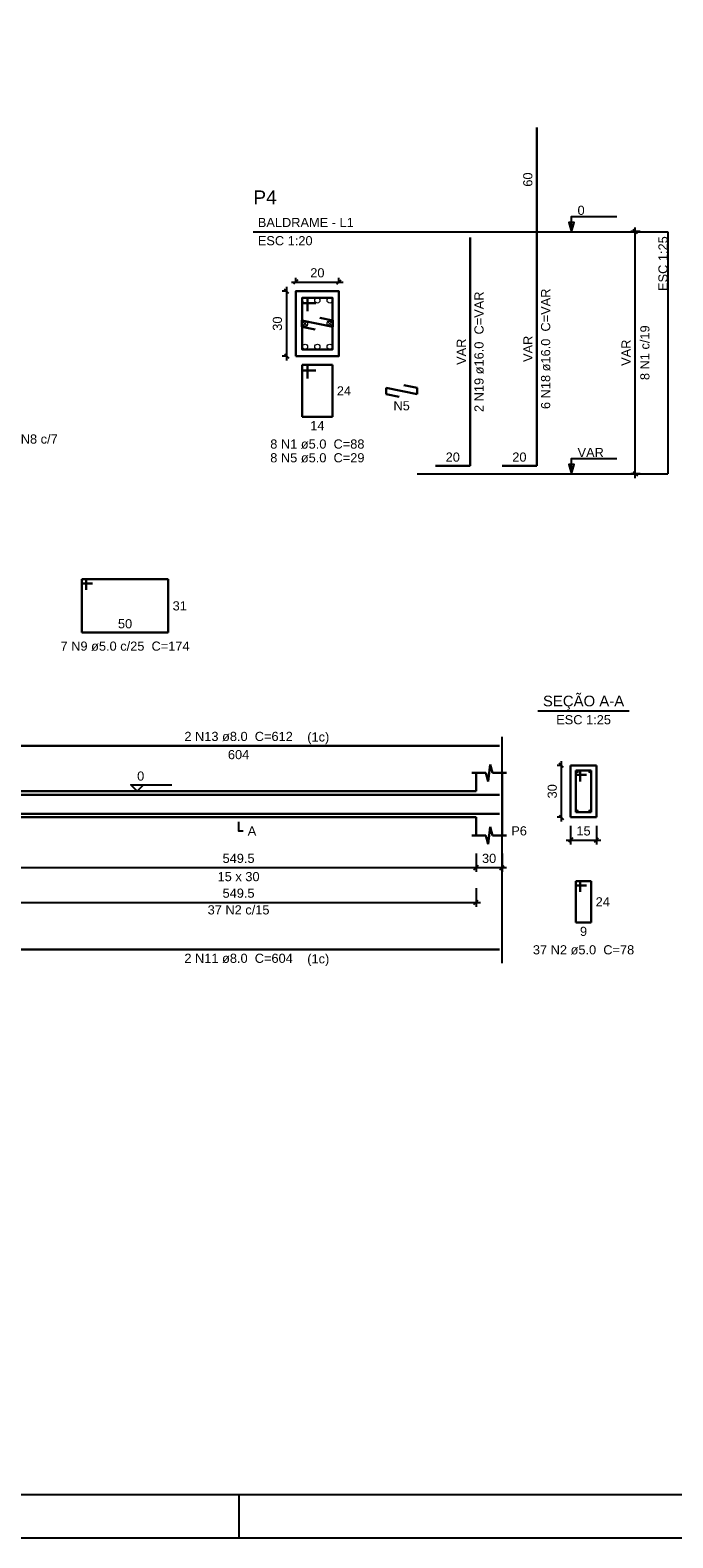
# Model space of a CAD drawing. Extents: x 1874 to 2462, y -2142 to -2023.
# Tile 23 of 74: x 2071 to 2086, y -2142 to -2107. Entities that reach past the tile are written whole.
import ezdxf

# ---------------------------------------------------------------- set-up
doc = ezdxf.new("R2010")
doc.units = 0
doc.header["$LTSCALE"] = 0.1
doc.header["$MEASUREMENT"] = 0
doc.header["$PDMODE"] = 3
doc.header["$PDSIZE"] = 0.1
doc.layers.get('0').update_dxf_attribs({"linetype": 'CONTINUOUS', "lineweight": 25})
doc.layers.get('DEFPOINTS').update_dxf_attribs({"linetype": 'CONTINUOUS', "lineweight": 25})
for name, color, linetype, lineweight in [('Descrição da armadura', 7, 'CONTINUOUS', 5), ('DT-Barras na forma', 20, 'CONTINUOUS', 30), ('DT-Barras no corte', 20, 'CONTINUOUS', 5), ('DT-Barras rebatidas', 20, 'CONTINUOUS', 30), ('DT-Cotas', 1, 'CONTINUOUS', 9), ('DT-Forma', 130, 'CONTINUOUS', 30), ('DT-Pontilhado', 3, 'CONTINUOUS', 25), ('DT-Textos', 7, 'CONTINUOUS', 25), ('DT-Título', 7, 'CONTINUOUS', 25), ('Textos armaduras', 7, 'CONTINUOUS', 5)]:
    doc.layers.add(name, color=color, linetype=linetype, lineweight=lineweight)
doc.layers.add('XX-CARIMBO', color=9, linetype='CONTINUOUS')
doc.layers.add('XX-FOLHA', color=253, linetype='CONTINUOUS')
doc.styles.add('ARIAL', font='arial.ttf')
doc.dimstyles.new('UM_20.000000', dxfattribs={"dimtxt": 0.18, "dimasz": 0.1, "dimexe": 0.1, "dimexo": 0.2, "dimgap": 0, "dimtad": 1, "dimtih": 1, "dimtoh": 1, "dimdec": 0, "dimlfac": 20, "dimzin": 0, "dimdsep": 46, "dimtxsty": 'Standard', "dimblk": 'CLOSED', "dimblk1": 'CLOSED', "dimblk2": 'CLOSED', "dimcen": 0.09, "dimdle": 0.1, "dimadec": 0, "dimazin": 2, "dimtfac": 1, "dimtdec": 4, "dimtofl": 0, "dimtmove": 0, "dimatfit": 3, "dimldrblk": 'CLOSED', "dimfxl": 1, "dimtolj": 1, "dimarcsym": 0})
doc.dimstyles.new('UM_25.000000', dxfattribs={"dimtxt": 0.18, "dimasz": 0.1, "dimexe": 0.1, "dimexo": 0.2, "dimgap": 0, "dimtad": 1, "dimtih": 1, "dimtoh": 1, "dimdec": 0, "dimlfac": 25, "dimzin": 0, "dimdsep": 46, "dimtxsty": 'Standard', "dimblk": 'CLOSED', "dimblk1": 'CLOSED', "dimblk2": 'CLOSED', "dimcen": 0.09, "dimdle": 0.1, "dimadec": 0, "dimazin": 2, "dimtfac": 1, "dimtdec": 4, "dimtofl": 0, "dimtmove": 0, "dimatfit": 3, "dimldrblk": 'CLOSED', "dimfxl": 1, "dimtolj": 1, "dimarcsym": 0})
doc.dimstyles.new('UM_50.000000', dxfattribs={"dimtxt": 0.18, "dimasz": 0.1, "dimexe": 0.1, "dimexo": 0.2, "dimgap": 0, "dimtad": 1, "dimtih": 1, "dimtoh": 1, "dimdec": 1, "dimlfac": 50, "dimzin": 0, "dimdsep": 46, "dimtxsty": 'Standard', "dimblk": 'CLOSED', "dimblk1": 'CLOSED', "dimblk2": 'CLOSED', "dimcen": 0.09, "dimdle": 0.1, "dimadec": 1, "dimazin": 2, "dimtfac": 1, "dimtdec": 4, "dimtofl": 0, "dimtmove": 0, "dimatfit": 3, "dimldrblk": 'CLOSED', "dimfxl": 1, "dimtolj": 1, "dimarcsym": 0})

# ---------------------------------------------------------------- blocks, each defined once
blk = doc.blocks.new('_OBLIQUE')
at = {"color": 0, "linetype": 'ByBlock', "lineweight": -2}
blk.add_line((-0.5, -0.5), (0.5, 0.5), dxfattribs=at)
blk = doc.blocks.new('*D4468')
at = {"layer": 'DEFPOINTS', "color": 0, "transparency": 16777216}
for p in [(2076.981, -2113.208), (2076.769, -2114.708), (2076.981, -2114.708)]:
    blk.add_point(p, dxfattribs=at)
at = {"layer": 'DT-Cotas', "color": 0, "lineweight": -2, "transparency": 16777216}
for p, q in [((2076.781, -2113.208), (2076.669, -2113.208)), ((2076.769, -2113.108), (2076.769, -2114.808)), ((2076.781, -2114.708), (2076.669, -2114.708))]:
    blk.add_line(p, q, dxfattribs=at)
at = {"layer": 'DT-Cotas', "color": 0, "lineweight": -2, "transparency": 16777216, "xscale": 0.1, "yscale": 0.1, "zscale": 0.1}
for p, rotation in [((2076.769, -2113.208), 90), ((2076.769, -2114.708), 270)]:
    blk.add_blockref('_OBLIQUE', p, dxfattribs=dict(at, rotation=rotation))
at = {"layer": 'DT-Cotas', "transparency": 16777216, "insert": (2076.557, -2113.958), "char_height": 0.2118, "attachment_point": 5, "rotation": 90, "style": 'ARIAL'}
blk.add_mtext('\\A1;30', dxfattribs=at)
blk = doc.blocks.new('*D4469')
at = {"layer": 'DEFPOINTS', "color": 0, "transparency": 16777216}
for p in [(2077.981, -2112.996), (2076.981, -2113.208), (2077.981, -2113.208)]:
    blk.add_point(p, dxfattribs=at)
at = {"layer": 'DT-Cotas', "color": 0, "lineweight": -2, "transparency": 16777216}
for p, q in [((2076.881, -2112.996), (2078.081, -2112.996)), ((2076.981, -2113.008), (2076.981, -2112.896)), ((2077.981, -2113.008), (2077.981, -2112.896))]:
    blk.add_line(p, q, dxfattribs=at)
at = {"layer": 'DT-Cotas', "color": 0, "lineweight": -2, "transparency": 16777216, "xscale": 0.1, "yscale": 0.1, "zscale": 0.1, "rotation": 180}
blk.add_blockref('_OBLIQUE', (2076.981, -2112.996), dxfattribs=at)
at = {"layer": 'DT-Cotas', "color": 0, "lineweight": -2, "transparency": 16777216, "xscale": 0.1, "yscale": 0.1, "zscale": 0.1}
blk.add_blockref('_OBLIQUE', (2077.981, -2112.996), dxfattribs=at)
at = {"layer": 'DT-Cotas', "transparency": 16777216, "insert": (2077.481, -2112.784), "char_height": 0.2118, "attachment_point": 5, "style": 'ARIAL'}
blk.add_mtext('\\A1;20', dxfattribs=at)
blk = doc.blocks.new('*D4470')
at = {"layer": 'DEFPOINTS', "color": 0, "transparency": 16777216}
for p in [(2084.832, -2111.831), (2085.15, -2111.831), (2085.15, -2117.431)]:
    blk.add_point(p, dxfattribs=at)
at = {"layer": 'DT-Cotas', "color": 0, "lineweight": -2, "transparency": 16777216}
for p, q in [((2084.95, -2111.831), (2084.732, -2111.831)), ((2084.832, -2117.531), (2084.832, -2111.731)), ((2084.95, -2117.431), (2084.732, -2117.431))]:
    blk.add_line(p, q, dxfattribs=at)
at = {"layer": 'DT-Cotas', "color": 0, "lineweight": -2, "transparency": 16777216, "xscale": 0.1, "yscale": 0.1, "zscale": 0.1}
for p, rotation in [((2084.832, -2111.831), 90), ((2084.832, -2117.431), 270)]:
    blk.add_blockref('_OBLIQUE', p, dxfattribs=dict(at, rotation=rotation))
at = {"layer": 'DT-Cotas', "transparency": 16777216, "insert": (2084.621, -2114.631), "char_height": 0.2118, "attachment_point": 5, "rotation": 90, "style": 'ARIAL'}
blk.add_mtext('\\A1;VAR', dxfattribs=at)
blk = doc.blocks.new('*D4471')
at = {"layer": 'DEFPOINTS', "color": 0, "transparency": 16777216}
for p in [(2084.832, -2111.831), (2085.15, -2111.831), (2085.15, -2117.431)]:
    blk.add_point(p, dxfattribs=at)
at = {"layer": 'DT-Cotas', "color": 0, "lineweight": -2, "transparency": 16777216}
for p, q in [((2084.95, -2111.831), (2084.732, -2111.831)), ((2084.832, -2117.531), (2084.832, -2111.731)), ((2084.95, -2117.431), (2084.732, -2117.431))]:
    blk.add_line(p, q, dxfattribs=at)
at = {"layer": 'DT-Cotas', "color": 0, "lineweight": -2, "transparency": 16777216, "xscale": 0.1, "yscale": 0.1, "zscale": 0.1}
for p, rotation in [((2084.832, -2111.831), 90), ((2084.832, -2117.431), 270)]:
    blk.add_blockref('_OBLIQUE', p, dxfattribs=dict(at, rotation=rotation))
blk = doc.blocks.new('*D4492')
at = {"layer": 'DEFPOINTS', "color": 0, "transparency": 16777216}
for p in [(2070.163, -2126.012), (2081.153, -2126.012), (2081.153, -2126.541)]:
    blk.add_point(p, dxfattribs=at)
at = {"layer": 'DT-Cotas', "color": 0, "lineweight": -2, "transparency": 16777216}
for p, q in [((2070.163, -2126.212), (2070.163, -2126.641)), ((2081.153, -2126.212), (2081.153, -2126.641)), ((2070.063, -2126.541), (2081.253, -2126.541))]:
    blk.add_line(p, q, dxfattribs=at)
at = {"layer": 'DT-Cotas', "color": 0, "lineweight": -2, "transparency": 16777216, "xscale": 0.1, "yscale": 0.1, "zscale": 0.1, "rotation": 180}
blk.add_blockref('_OBLIQUE', (2070.163, -2126.541), dxfattribs=at)
at = {"layer": 'DT-Cotas', "color": 0, "lineweight": -2, "transparency": 16777216, "xscale": 0.1, "yscale": 0.1, "zscale": 0.1}
blk.add_blockref('_OBLIQUE', (2081.153, -2126.541), dxfattribs=at)
at = {"layer": 'DT-Cotas', "transparency": 16777216, "insert": (2075.658, -2126.329), "char_height": 0.2118, "attachment_point": 5, "style": 'ARIAL'}
blk.add_mtext('\\A1;549.5', dxfattribs=at)
blk = doc.blocks.new('*D4493')
at = {"layer": 'DEFPOINTS', "color": 0, "transparency": 16777216}
for p in [(2081.153, -2126.012), (2081.753, -2126.012), (2081.753, -2126.541)]:
    blk.add_point(p, dxfattribs=at)
at = {"layer": 'DT-Cotas', "color": 0, "lineweight": -2, "transparency": 16777216}
for p, q in [((2081.153, -2126.212), (2081.153, -2126.641)), ((2081.753, -2126.212), (2081.753, -2126.641)), ((2081.053, -2126.541), (2081.853, -2126.541))]:
    blk.add_line(p, q, dxfattribs=at)
at = {"layer": 'DT-Cotas', "color": 0, "lineweight": -2, "transparency": 16777216, "xscale": 0.1, "yscale": 0.1, "zscale": 0.1, "rotation": 180}
blk.add_blockref('_OBLIQUE', (2081.153, -2126.541), dxfattribs=at)
at = {"layer": 'DT-Cotas', "color": 0, "lineweight": -2, "transparency": 16777216, "xscale": 0.1, "yscale": 0.1, "zscale": 0.1}
blk.add_blockref('_OBLIQUE', (2081.753, -2126.541), dxfattribs=at)
at = {"layer": 'DT-Cotas', "transparency": 16777216, "insert": (2081.453, -2126.329), "char_height": 0.2118, "attachment_point": 5, "style": 'ARIAL'}
blk.add_mtext('\\A1;30', dxfattribs=at)
blk = doc.blocks.new('*D4494')
at = {"layer": 'DEFPOINTS', "color": 0, "transparency": 16777216}
for p in [(2083.126, -2124.176), (2083.337, -2124.176), (2083.337, -2125.376)]:
    blk.add_point(p, dxfattribs=at)
at = {"layer": 'DT-Cotas', "color": 0, "lineweight": -2, "transparency": 16777216}
for p, q in [((2083.137, -2124.176), (2083.026, -2124.176)), ((2083.126, -2125.476), (2083.126, -2124.076)), ((2083.137, -2125.376), (2083.026, -2125.376))]:
    blk.add_line(p, q, dxfattribs=at)
at = {"layer": 'DT-Cotas', "color": 0, "lineweight": -2, "transparency": 16777216, "xscale": 0.1, "yscale": 0.1, "zscale": 0.1}
for p, rotation in [((2083.126, -2124.176), 90), ((2083.126, -2125.376), 270)]:
    blk.add_blockref('_OBLIQUE', p, dxfattribs=dict(at, rotation=rotation))
at = {"layer": 'DT-Cotas', "transparency": 16777216, "insert": (2082.914, -2124.776), "char_height": 0.2118, "attachment_point": 5, "rotation": 90, "style": 'ARIAL'}
blk.add_mtext('\\A1;30', dxfattribs=at)
blk = doc.blocks.new('*D4495')
at = {"layer": 'DEFPOINTS', "color": 0, "transparency": 16777216}
for p in [(2083.337, -2125.376), (2083.937, -2125.376), (2083.937, -2125.906)]:
    blk.add_point(p, dxfattribs=at)
at = {"layer": 'DT-Cotas', "color": 0, "lineweight": -2, "transparency": 16777216}
for p, q in [((2083.337, -2125.576), (2083.337, -2126.006)), ((2083.937, -2125.576), (2083.937, -2126.006)), ((2083.237, -2125.906), (2084.037, -2125.906))]:
    blk.add_line(p, q, dxfattribs=at)
at = {"layer": 'DT-Cotas', "color": 0, "lineweight": -2, "transparency": 16777216, "xscale": 0.1, "yscale": 0.1, "zscale": 0.1, "rotation": 180}
blk.add_blockref('_OBLIQUE', (2083.337, -2125.906), dxfattribs=at)
at = {"layer": 'DT-Cotas', "color": 0, "lineweight": -2, "transparency": 16777216, "xscale": 0.1, "yscale": 0.1, "zscale": 0.1}
blk.add_blockref('_OBLIQUE', (2083.937, -2125.906), dxfattribs=at)
at = {"layer": 'DT-Cotas', "transparency": 16777216, "insert": (2083.637, -2125.694), "char_height": 0.2118, "attachment_point": 5, "style": 'ARIAL'}
blk.add_mtext('\\A1;15', dxfattribs=at)
blk = doc.blocks.new('*D4496')
at = {"layer": 'DEFPOINTS', "color": 0, "transparency": 16777216}
for p in [(2070.163, -2126.816), (2081.153, -2126.816), (2081.153, -2127.346)]:
    blk.add_point(p, dxfattribs=at)
at = {"layer": 'DT-Cotas', "color": 0, "lineweight": -2, "transparency": 16777216}
for p, q in [((2070.163, -2127.016), (2070.163, -2127.446)), ((2081.153, -2127.016), (2081.153, -2127.446)), ((2070.063, -2127.346), (2081.253, -2127.346))]:
    blk.add_line(p, q, dxfattribs=at)
at = {"layer": 'DT-Cotas', "color": 0, "lineweight": -2, "transparency": 16777216, "xscale": 0.1, "yscale": 0.1, "zscale": 0.1, "rotation": 180}
blk.add_blockref('_OBLIQUE', (2070.163, -2127.346), dxfattribs=at)
at = {"layer": 'DT-Cotas', "color": 0, "lineweight": -2, "transparency": 16777216, "xscale": 0.1, "yscale": 0.1, "zscale": 0.1}
blk.add_blockref('_OBLIQUE', (2081.153, -2127.346), dxfattribs=at)
at = {"layer": 'DT-Cotas', "transparency": 16777216, "insert": (2075.658, -2127.134), "char_height": 0.2118, "attachment_point": 5, "style": 'ARIAL'}
blk.add_mtext('\\A1;549.5', dxfattribs=at)
blk = doc.blocks.new('Aprovacao A-1_SC')
at = {"layer": 'XX-CARIMBO', "ltscale": 0.5}
blk.add_line((0, 0), (840, 0), dxfattribs=at)
at = {"layer": 'XX-FOLHA', "ltscale": 0.5}
blk.add_line((340, 10), (340, 0), dxfattribs=at)
at = {"layer": 'XX-FOLHA', "ltscale": 0.5, "const_width": 0.5}
blk.add_lwpolyline([(25, 584), (25, 10), (830, 10), (830, 584), (25, 584)], dxfattribs=at)

msp = doc.modelspace()

# ---------------------------------------------------------------- linework, layer by layer
at = {"layer": 'DT-Barras na forma'}
for p, q in [((2083.5573, -2124.2963), (2083.4573, -2124.2963)), ((2083.4573, -2124.2963), (2083.4573, -2125.2563)), ((2083.8173, -2124.2963), (2083.4573, -2124.2963)), ((2083.4573, -2124.2963), (2083.4573, -2124.3963)), ((2083.4573, -2124.3963), (2083.7073, -2124.3963)), ((2083.5573, -2124.5463), (2083.5573, -2124.2963)), ((2083.8173, -2125.2563), (2083.8173, -2124.2963)), ((2083.4573, -2125.2563), (2083.8173, -2125.2563))]:
    msp.add_line(p, q, dxfattribs=at)
for points in [[(2077.2556, -2113.6705), (2077.2556, -2113.358), (2077.1306, -2113.358), (2077.1306, -2114.558), (2077.8306, -2114.558), (2077.8306, -2113.358), (2077.1306, -2113.358), (2077.1306, -2113.483), (2077.4431, -2113.483)], [(2077.5344, -2113.8228), (2077.8406, -2113.885), (2077.8406, -2114.031), (2077.1206, -2113.885), (2077.1206, -2114.031), (2077.4269, -2114.0931)], [(2069.6231, -2125.0543), (2069.6231, -2124.8543), (2081.6935, -2124.8543)], [(2069.6231, -2125.2983), (2081.6935, -2125.2983)]]:
    msp.add_lwpolyline(points, dxfattribs=at)
at = {"layer": 'DT-Barras no corte'}
for p, q in [((2077.1356, -2114.018), (2077.2556, -2113.898)), ((2077.1356, -2113.898), (2077.2556, -2114.018)), ((2077.7056, -2114.018), (2077.8256, -2113.898)), ((2077.7056, -2113.898), (2077.8256, -2114.018))]:
    msp.add_line(p, q, dxfattribs=at)
for centre, radius in [((2077.1956, -2113.423), 0.06), ((2077.4806, -2113.423), 0.06), ((2077.7656, -2113.423), 0.06), ((2077.1956, -2113.958), 0.06), ((2077.7656, -2113.958), 0.06), ((2077.1956, -2114.493), 0.06), ((2077.4806, -2114.493), 0.06), ((2077.7656, -2114.493), 0.06), ((2083.4933, -2124.3323), 0.016), ((2083.7813, -2124.3323), 0.016), ((2083.4933, -2125.2203), 0.016), ((2083.7813, -2125.2203), 0.016)]:
    msp.add_circle(centre, radius, dxfattribs=at)
at = {"layer": 'DT-Barras rebatidas'}
for p, q in [((2082.554, -2111.8313), (2082.554, -2109.4205)), ((2081.0127, -2117.2513), (2081.0127, -2111.9673)), ((2082.554, -2117.2513), (2082.554, -2111.8313)), ((2077.2556, -2114.9139), (2077.1306, -2114.9139)), ((2077.1306, -2114.9139), (2077.1306, -2116.1139)), ((2077.8306, -2114.9139), (2077.1306, -2114.9139)), ((2077.1306, -2114.9139), (2077.1306, -2115.0389)), ((2077.1306, -2115.0389), (2077.4431, -2115.0389)), ((2077.2556, -2115.2264), (2077.2556, -2114.9139)), ((2077.8306, -2116.1139), (2077.8306, -2114.9139)), ((2079.7891, -2115.5869), (2079.0691, -2115.4409)), ((2079.0691, -2115.4409), (2079.0691, -2115.5869)), ((2079.4829, -2115.3787), (2079.7891, -2115.4409)), ((2079.7891, -2115.4409), (2079.7891, -2115.5869)), ((2079.0691, -2115.5869), (2079.3754, -2115.649)), ((2077.1306, -2116.1139), (2077.8306, -2116.1139)), ((2080.2127, -2117.2513), (2081.0127, -2117.2513)), ((2081.754, -2117.2513), (2082.554, -2117.2513)), ((2072.1328, -2119.8667), (2072.0328, -2119.8667)), ((2072.0328, -2119.8667), (2072.0328, -2121.1067)), ((2074.0328, -2119.8667), (2072.0328, -2119.8667)), ((2072.0328, -2119.8667), (2072.0328, -2119.9667)), ((2072.0328, -2119.9667), (2072.2828, -2119.9667)), ((2072.1328, -2120.1167), (2072.1328, -2119.8667)), ((2074.0328, -2121.1067), (2074.0328, -2119.8667)), ((2072.0328, -2121.1067), (2074.0328, -2121.1067)), ((2069.6231, -2123.7247), (2081.6935, -2123.7247)), ((2083.5573, -2126.853), (2083.4573, -2126.853)), ((2083.4573, -2126.853), (2083.4573, -2127.813)), ((2083.8173, -2126.853), (2083.4573, -2126.853)), ((2083.4573, -2126.853), (2083.4573, -2126.953)), ((2083.4573, -2126.953), (2083.7073, -2126.953)), ((2083.5573, -2127.103), (2083.5573, -2126.853)), ((2083.8173, -2127.813), (2083.8173, -2126.853)), ((2083.4573, -2127.813), (2083.8173, -2127.813)), ((2069.6231, -2128.4329), (2081.6935, -2128.4329))]:
    msp.add_line(p, q, dxfattribs=at)
at = {"layer": 'DT-Forma'}
for p, q in [((2081.4285, -2124.5527), (2081.4785, -2124.1527)), ((2081.4785, -2124.1527), (2081.5285, -2124.3527)), ((2083.9373, -2124.1763), (2083.3373, -2124.1763)), ((2083.3373, -2124.1763), (2083.3373, -2125.3763)), ((2083.9373, -2125.3763), (2083.9373, -2124.1763)), ((2081.0535, -2124.3527), (2081.3785, -2124.3527)), ((2081.1535, -2124.7763), (2081.1535, -2124.3527)), ((2081.3785, -2124.3527), (2081.4285, -2124.5527)), ((2081.5285, -2124.3527), (2081.8535, -2124.3527)), ((2081.7535, -2124.3527), (2081.7535, -2124.7763)), ((2070.1631, -2124.7763), (2081.1535, -2124.7763)), ((2070.1631, -2125.3763), (2081.1535, -2125.3763)), ((2081.1535, -2125.3763), (2081.1535, -2125.7999)), ((2081.4285, -2125.9999), (2081.4785, -2125.5999)), ((2081.4785, -2125.5999), (2081.5285, -2125.7999)), ((2081.7535, -2125.7999), (2081.7535, -2125.3763)), ((2083.3373, -2125.3763), (2083.9373, -2125.3763)), ((2081.0535, -2125.7999), (2081.3785, -2125.7999)), ((2081.3785, -2125.7999), (2081.4285, -2125.9999)), ((2081.5285, -2125.7999), (2081.8535, -2125.7999))]:
    msp.add_line(p, q, dxfattribs=at)
at = {"layer": 'DT-Forma', "linetype": 'Continuous'}
msp.add_line((2081.7535, -2124.7763), (2081.7535, -2125.3763), dxfattribs=at)
at = {"layer": 'DT-Forma'}
msp.add_lwpolyline([(2076.9806, -2114.708), (2076.9806, -2113.208), (2077.9806, -2113.208), (2077.9806, -2114.708), (2076.9806, -2114.708)], close=True, dxfattribs=at)
at = {"layer": 'DT-Pontilhado', "ltscale": 0.05}
for p, q in [((2075.998, -2111.8313), (2085.5838, -2111.8313)), ((2085.5838, -2111.8313), (2085.5838, -2117.4313)), ((2079.7891, -2117.4313), (2085.5838, -2117.4313)), ((2081.7535, -2128.7506), (2081.7535, -2123.5129))]:
    msp.add_line(p, q, dxfattribs=at)
at = {"layer": 'DT-Textos'}
msp.add_line((2082.5783, -2122.9114), (2084.6963, -2122.9114), dxfattribs=at)
for points in [[(2083.3589, -2111.8313), (2083.4224, -2111.6195), (2083.2953, -2111.6195), (2083.3589, -2111.8313), (2083.3589, -2111.4813), (2084.4089, -2111.4813)], [(2083.3589, -2117.4313), (2083.4224, -2117.2195), (2083.2953, -2117.2195), (2083.3589, -2117.4313), (2083.3589, -2117.0813), (2084.4089, -2117.0813)], [(2073.4602, -2124.628), (2073.3119, -2124.7763), (2073.1637, -2124.628), (2074.1168, -2124.628)], [(2075.6583, -2125.4822), (2075.6583, -2125.694), (2075.7642, -2125.694)]]:
    msp.add_lwpolyline(points, dxfattribs=at)

# ---------------------------------------------------------------- block references
at = {"xscale": 0.1, "yscale": 0.1, "zscale": 0.1}
msp.add_blockref('Aprovacao A-1_SC', (2041.665, -2142.045), dxfattribs=at)

# ---------------------------------------------------------------- texts
at = {"layer": 'Descrição da armadura', "char_height": 0.2118, "attachment_point": 8, "rotation": 90.00021, "line_spacing_factor": 0.9, "style": 'ARIAL'}
for s, insert, width in [('2 N19 ø16.0  C=VAR', (2081.3306, -2114.6088), 4.57488), ('6 N18 ø16.0  C=VAR', (2082.8716, -2114.5408), 4.57488), ('8 N1 c/19', (2085.1642, -2114.6313), 2.32744)]:
    msp.add_mtext(s, dxfattribs=dict(at, insert=insert, width=width))
at = {"layer": 'Descrição da armadura', "char_height": 0.2118, "attachment_point": 8, "line_spacing_factor": 0.9, "style": 'ARIAL'}
for s, insert, width in [('N5', (2079.4295, -2115.9669), 0.50832), ('5 N8 c/7', (2070.9245, -2116.7369), 2.07328), ('8 N1 ø5.0  C=88', (2077.4805, -2116.8549), 3.8124), ('8 N5 ø5.0  C=29', (2077.4805, -2117.1729), 3.8524), ('7 N9 ø5.0 c/25  C=174', (2073.0325, -2121.5299), 5.33736), ('2 N13 ø8.0  C=612', (2075.6587, -2123.6184), 4.32072), ('37 N2 c/15', (2075.6583, -2127.6277), 2.5416), ('37 N2 ø5.0  C=78', (2083.6377, -2128.5544), 4.06656), ('2 N11 ø8.0  C=604', (2075.6587, -2128.7504), 4.32072)]:
    msp.add_mtext(s, dxfattribs=dict(at, insert=insert, width=width))
at = {"layer": 'DT-Textos', "line_spacing_factor": 0.798, "style": 'ARIAL'}
for s, insert, char_height, width, attachment_point in [('0', (2083.4985, -2111.4459), 0.2118, 0.25416, 7), ('BALDRAME - L1', (2076.1035, -2111.7249), 0.2118, 3.30408, 7), ('ESC 1:20', (2076.1035, -2112.1489), 0.2118, 2.03328, 7), ('VAR', (2083.4985, -2117.0459), 0.2118, 0.76248, 7), ('SEÇÃO A-A', (2083.6377, -2122.8873), 0.2471, 2.66868, 8), ('ESC 1:25', (2083.6377, -2123.2294), 0.2118, 2.03328, 8), ('(1c)', (2077.2467, -2123.6883), 0.2118, 1.01664, 7), ('0', (2073.3117, -2124.5324), 0.2118, 0.25416, 7), ('A', (2075.8697, -2125.7994), 0.2118, 0.25416, 7), ('P6', (2081.9657, -2125.7994), 0.2118, 0.50832, 7), ('15 x 30', (2075.6587, -2126.8584), 0.2118, 1.77912, 8), ('(1c)', (2077.2467, -2128.8203), 0.2118, 1.01664, 7)]:
    msp.add_mtext(s, dxfattribs=dict(at, insert=insert, char_height=char_height, width=width, attachment_point=attachment_point))
at = {"layer": 'DT-Textos', "insert": (2085.5836, -2111.9368), "char_height": 0.2118, "width": 2.03328, "attachment_point": 9, "rotation": 90.00021, "line_spacing_factor": 0.798, "style": 'ARIAL'}
msp.add_mtext('ESC 1:25', dxfattribs=at)
at = {"layer": 'DT-Título', "insert": (2075.9985, -2111.1959), "char_height": 0.3177, "width": 0.76248, "attachment_point": 7, "line_spacing_factor": 0.798, "style": 'ARIAL'}
msp.add_mtext('P4', dxfattribs=at)
at = {"layer": 'Textos armaduras', "char_height": 0.2118, "attachment_point": 8, "rotation": 90.00021, "line_spacing_factor": 0.9, "style": 'ARIAL'}
for s, insert, width in [('60', (2082.4567, -2110.6259), 0.90832), ('VAR', (2080.9154, -2114.6093), 1.16248), ('VAR', (2082.4567, -2114.5413), 1.16248)]:
    msp.add_mtext(s, dxfattribs=dict(at, insert=insert, width=width))
at = {"layer": 'Textos armaduras', "char_height": 0.2118, "line_spacing_factor": 0.9, "style": 'ARIAL'}
for s, insert, width, attachment_point in [('24', (2077.9306, -2115.408), 0.90832, 1), ('14', (2077.4806, -2116.2111), 0.90832, 2), ('20', (2080.6127, -2117.154), 0.90832, 8), ('20', (2082.154, -2117.154), 0.90832, 8), ('31', (2074.1328, -2120.3808), 0.90832, 1), ('50', (2073.0328, -2121.0094), 0.90832, 8), ('604', (2075.6583, -2123.8219), 1.16248, 2), ('24', (2083.9173, -2127.2271), 0.90832, 1), ('9', (2083.6373, -2127.9102), 0.65416, 2)]:
    msp.add_mtext(s, dxfattribs=dict(at, insert=insert, width=width, attachment_point=attachment_point))

# ---------------------------------------------------------------- dimensions: what is measured, and where the dimension line sits
at = {"layer": 'DT-Cotas'}
for text, override, picture, middle in [('VAR', {"dimtxt": 0.2118, "dimasz": 0.1, "dimexe": 0.1, "dimexo": 0.2, "dimtad": 1, "dimtih": 0, "dimtoh": 0, "dimdec": 1, "dimlfac": 25, "dimzin": 8, "dimtxsty": 'ARIAL', "dimblk": 'OBLIQUE', "dimblk1": 'OBLIQUE', "dimblk2": 'OBLIQUE', "dimsah": 1, "dimdle": 0.1, "dimse1": 0, "dimse2": 0, "dimclrt": 256, "dimadec": 1, "dimazin": 3, "dimtmove": 2, "dimldrblk": 'OBLIQUE'}, '*D4470', (2084.6207, -2114.6313)), (' ', {"dimtxt": 0.2118, "dimasz": 0.1, "dimexe": 0.1, "dimexo": 0.2, "dimtad": 1, "dimtih": 0, "dimtoh": 0, "dimdec": 1, "dimlfac": 25, "dimzin": 8, "dimtxsty": 'ARIAL', "dimblk": 'OBLIQUE', "dimblk1": 'OBLIQUE', "dimblk2": 'OBLIQUE', "dimsah": 1, "dimdle": 0.1, "dimse1": 0, "dimse2": 0, "dimclrt": 7, "dimadec": 1, "dimazin": 3, "dimtmove": 2, "dimldrblk": 'OBLIQUE'}, '*D4471', (2084.7266, -2114.6313))]:
    dim = msp.add_linear_dim(base=(2084.8325, -2111.8313), p1=(2085.1502, -2117.4313), p2=(2085.1502, -2111.8313), angle=90, text=text, dimstyle='UM_25.000000', override=override, dxfattribs=at)
    dim.commit()
    dim.dimension.update_dxf_attribs({"geometry": picture, "text_midpoint": middle, "dimtype": 160, "text_rotation": 90})
for base, p1, p2, dimstyle, override, picture, middle in [((2077.9806, -2112.9962), (2076.9806, -2113.208), (2077.9806, -2113.208), 'UM_20.000000', {"dimtxt": 0.2118, "dimasz": 0.1, "dimexe": 0.1, "dimexo": 0.2, "dimtad": 1, "dimtih": 0, "dimtoh": 0, "dimdec": 1, "dimlfac": 20, "dimzin": 8, "dimtxsty": 'ARIAL', "dimblk": 'OBLIQUE', "dimblk1": 'OBLIQUE', "dimblk2": 'OBLIQUE', "dimsah": 1, "dimdle": 0.1, "dimse1": 0, "dimse2": 0, "dimclrt": 256, "dimadec": 1, "dimazin": 3, "dimtmove": 2, "dimldrblk": 'OBLIQUE'}, '*D4469', (2077.4806, -2112.7844)), ((2083.9373, -2125.9058), (2083.3373, -2125.3763), (2083.9373, -2125.3763), 'UM_25.000000', {"dimtxt": 0.2118, "dimasz": 0.1, "dimexe": 0.1, "dimexo": 0.2, "dimtad": 1, "dimtih": 0, "dimtoh": 0, "dimdec": 1, "dimlfac": 25, "dimzin": 8, "dimtxsty": 'ARIAL', "dimblk": 'OBLIQUE', "dimblk1": 'OBLIQUE', "dimblk2": 'OBLIQUE', "dimsah": 1, "dimdle": 0.1, "dimse1": 0, "dimse2": 0, "dimclrt": 256, "dimadec": 1, "dimazin": 3, "dimtmove": 2, "dimldrblk": 'OBLIQUE'}, '*D4495', (2083.6373, -2125.694)), ((2081.1535, -2126.5412), (2070.1631, -2126.0117), (2081.1535, -2126.0117), 'UM_50.000000', {"dimtxt": 0.2118, "dimasz": 0.1, "dimexe": 0.1, "dimexo": 0.2, "dimtad": 1, "dimtih": 0, "dimtoh": 0, "dimdec": 1, "dimlfac": 50, "dimzin": 8, "dimtxsty": 'ARIAL', "dimblk": 'OBLIQUE', "dimblk1": 'OBLIQUE', "dimblk2": 'OBLIQUE', "dimsah": 1, "dimdle": 0.1, "dimse1": 0, "dimse2": 0, "dimclrt": 256, "dimadec": 1, "dimazin": 3, "dimtmove": 2, "dimldrblk": 'OBLIQUE'}, '*D4492', (2075.6583, -2126.3294)), ((2081.7535, -2126.5412), (2081.1535, -2126.0117), (2081.7535, -2126.0117), 'UM_50.000000', {"dimtxt": 0.2118, "dimasz": 0.1, "dimexe": 0.1, "dimexo": 0.2, "dimtad": 1, "dimtih": 0, "dimtoh": 0, "dimdec": 1, "dimlfac": 50, "dimzin": 8, "dimtxsty": 'ARIAL', "dimblk": 'OBLIQUE', "dimblk1": 'OBLIQUE', "dimblk2": 'OBLIQUE', "dimsah": 1, "dimdle": 0.1, "dimse1": 0, "dimse2": 0, "dimclrt": 256, "dimadec": 1, "dimazin": 3, "dimtmove": 2, "dimldrblk": 'OBLIQUE'}, '*D4493', (2081.4535, -2126.3294)), ((2081.1535, -2127.346), (2070.1631, -2126.8165), (2081.1535, -2126.8165), 'UM_50.000000', {"dimtxt": 0.2118, "dimasz": 0.1, "dimexe": 0.1, "dimexo": 0.2, "dimtad": 1, "dimtih": 0, "dimtoh": 0, "dimdec": 1, "dimlfac": 50, "dimzin": 8, "dimtxsty": 'ARIAL', "dimblk": 'OBLIQUE', "dimblk1": 'OBLIQUE', "dimblk2": 'OBLIQUE', "dimsah": 1, "dimdle": 0.1, "dimse1": 0, "dimse2": 0, "dimclrt": 256, "dimadec": 1, "dimazin": 3, "dimtmove": 2, "dimldrblk": 'OBLIQUE'}, '*D4496', (2075.6583, -2127.1342))]:
    dim = msp.add_linear_dim(base=base, p1=p1, p2=p2, dimstyle=dimstyle, override=override, dxfattribs=at)
    dim.commit()
    dim.dimension.update_dxf_attribs({"geometry": picture, "text_midpoint": middle, "dimtype": 160})
for base, p1, p2, dimstyle, override, picture, middle in [((2076.7688, -2114.708), (2076.9806, -2113.208), (2076.9806, -2114.708), 'UM_20.000000', {"dimtxt": 0.2118, "dimasz": 0.1, "dimexe": 0.1, "dimexo": 0.2, "dimtad": 1, "dimtih": 0, "dimtoh": 0, "dimdec": 1, "dimlfac": 20, "dimzin": 8, "dimtxsty": 'ARIAL', "dimblk": 'OBLIQUE', "dimblk1": 'OBLIQUE', "dimblk2": 'OBLIQUE', "dimsah": 1, "dimdle": 0.1, "dimse1": 0, "dimse2": 0, "dimclrt": 256, "dimadec": 1, "dimazin": 3, "dimtmove": 2, "dimldrblk": 'OBLIQUE'}, '*D4468', (2076.557, -2113.958)), ((2083.1255, -2124.1763), (2083.3373, -2125.3763), (2083.3373, -2124.1763), 'UM_25.000000', {"dimtxt": 0.2118, "dimasz": 0.1, "dimexe": 0.1, "dimexo": 0.2, "dimtad": 1, "dimtih": 0, "dimtoh": 0, "dimdec": 1, "dimlfac": 25, "dimzin": 8, "dimtxsty": 'ARIAL', "dimblk": 'OBLIQUE', "dimblk1": 'OBLIQUE', "dimblk2": 'OBLIQUE', "dimsah": 1, "dimdle": 0.1, "dimse1": 0, "dimse2": 0, "dimclrt": 256, "dimadec": 1, "dimazin": 3, "dimtmove": 2, "dimldrblk": 'OBLIQUE'}, '*D4494', (2082.9137, -2124.7763))]:
    dim = msp.add_linear_dim(base=base, p1=p1, p2=p2, angle=90, dimstyle=dimstyle, override=override, dxfattribs=at)
    dim.commit()
    dim.dimension.update_dxf_attribs({"geometry": picture, "text_midpoint": middle, "dimtype": 160, "text_rotation": 90})

doc.saveas('drawing.dxf')
